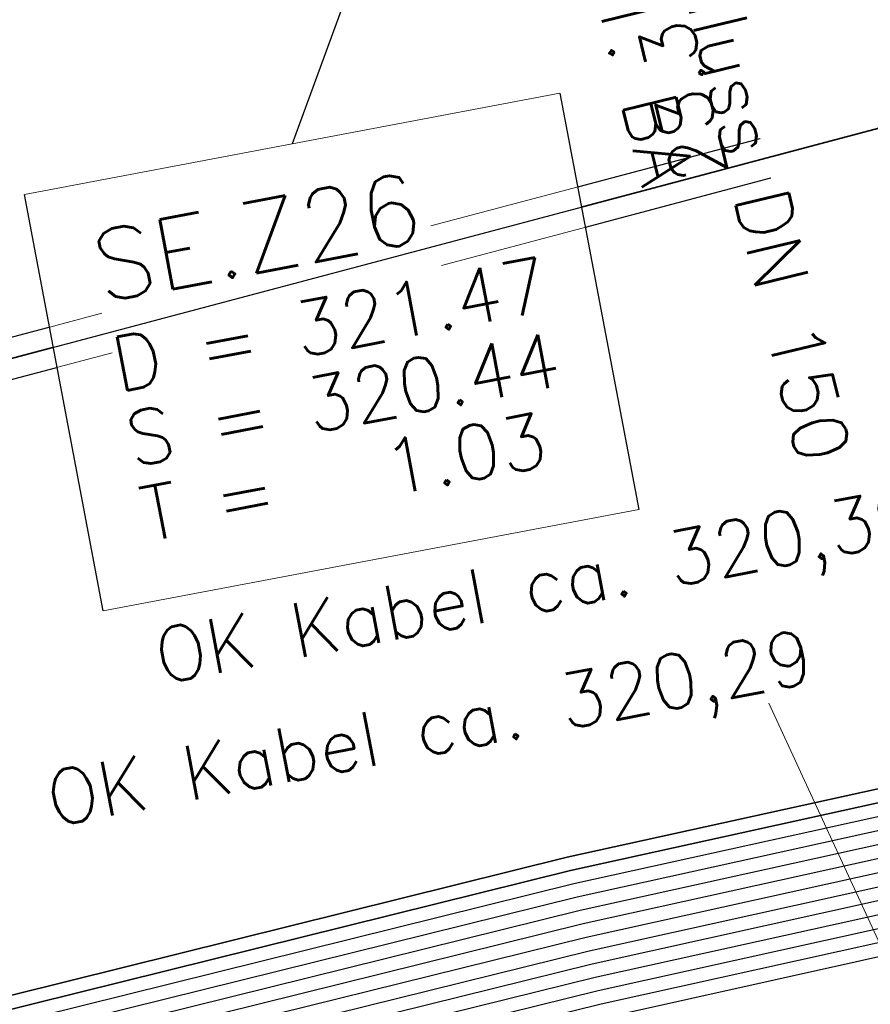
# Model space of a CAD drawing. Header units: metres. Extents: x -502 to 161, y -108 to 174.
# Tile 183 of 256: x -204.97 to -201.85, y -34.29 to -30.68. Entities that reach past the tile are written whole.
import ezdxf

# ---------------------------------------------------------------- set-up
doc = ezdxf.new("R2010")
doc.units = ezdxf.units.M
doc.header["$LTSCALE"] = 0.1
doc.linetypes.add('123', pattern=[25.001, 12.501, -12.5])
for name, color, linetype in [('BRI31-005.05-5p02-Koordinierung Lageplan 4. BA ZOB West 2022-06-15', 7, 'Continuous'), ('BRI31-005.06-5f07-Koordinierung Lageplan 4. BA ZOB Fernbusbahnh', 7, 'Continuous'), ('BRI32-005.02-5f05-Koordinierung Schemaplan 4 BA ZOB Teilbereich', 7, 'Continuous'), ('BRI32-005.03-5f06-Koordinierung Schemaplan 4 BA ZOB Teilbereich 2 Ost - Bahnhofsallee 2023-01-21', 7, 'Continuous')]:
    doc.layers.add(name, color=color, linetype=linetype)
doc.styles.add('Txt', font='txt_____.ttf')

msp = doc.modelspace()

# ---------------------------------------------------------------- linework, layer by layer
at = {"layer": 'BRI31-005.05-5p02-Koordinierung Lageplan 4. BA ZOB West 2022-06-15', "color": 1, "linetype": 'Continuous', "lineweight": 25, "true_color": 0xff0000, "transparency": 33554687}
msp.add_line((-202.5801, -27.352), (-203.9689, -31.1374), dxfattribs=at)
at = {"layer": 'BRI31-005.05-5p02-Koordinierung Lageplan 4. BA ZOB West 2022-06-15', "color": 1, "linetype": '123', "lineweight": 25, "true_color": 0xff0000, "transparency": 33554687}
for p, q in [((-210.7091, -33.362), (-192.2849, -28.4727)), ((-210.6706, -33.5069), (-192.2464, -28.6177))]:
    msp.add_line(p, q, dxfattribs=at)
at = {"layer": 'BRI31-005.05-5p02-Koordinierung Lageplan 4. BA ZOB West 2022-06-15', "color": 250, "linetype": 'Continuous', "lineweight": 25, "true_color": 0x333333, "transparency": 33554687, "flags": 128}
for points in [[(-178.2347, -30.0544), (-179.1357, -29.8924), (-180.3637, -30.1044), (-186.0237, -31.1244), (-193.0907, -32.3544), (-199.2367, -33.3944), (-200.6857, -33.7654), (-202.8467, -34.2434), (-206.2057, -35.0734), (-208.3897, -36.7434), (-214.3777, -38.5134), (-216.5857, -38.7694), (-217.3127, -38.8554), (-222.6167, -36.1834), (-223.7887, -35.3634), (-226.8857, -30.1354), (-227.0657, -27.9414), (-227.1787, -27.2534), (-228.4947, -20.5034), (-229.0277, -18.0634), (-224.7607, -11.6114)], [(-178.2447, -30.1034), (-179.1357, -29.9434), (-180.3547, -30.1534), (-186.0147, -31.1734), (-193.0827, -32.4034), (-199.2267, -33.4434), (-200.6627, -33.8124), (-202.8357, -34.2924), (-206.1837, -35.1194), (-208.3667, -36.7884), (-214.3677, -38.5624), (-216.5857, -38.8194), (-217.1447, -38.8844), (-222.5907, -36.1404), (-223.7507, -35.3284), (-226.8367, -30.1194), (-227.0157, -27.9374), (-227.1297, -27.2434), (-228.4457, -20.4934), (-228.9747, -18.0734), (-224.7217, -11.6424)], [(-178.2547, -30.1524), (-179.1357, -29.9944), (-180.3457, -30.2024), (-186.0057, -31.2224), (-193.0747, -32.4524), (-199.2167, -33.4924), (-200.6567, -33.8604), (-202.8157, -34.3414), (-206.1617, -35.1654), (-208.3437, -36.8334), (-214.3577, -38.6114), (-216.5757, -38.8684), (-216.9747, -38.9144), (-217.1357, -38.8334), (-222.5647, -36.0974), (-223.7127, -35.2934), (-226.7877, -30.1034), (-226.9657, -27.9334), (-227.0807, -27.2334), (-228.3967, -20.4834), (-228.9217, -18.0834), (-224.6827, -11.6734)], [(-224.6437, -11.7044), (-228.8687, -18.0934), (-228.3477, -20.4734), (-227.0317, -27.2234), (-226.9157, -27.9294), (-226.7387, -30.0874), (-223.6747, -35.2584), (-222.5387, -36.0544), (-217.2887, -38.7014), (-216.6117, -38.6224), (-214.4077, -38.3664), (-208.4587, -36.6084), (-206.2717, -34.9354), (-202.8797, -34.0964), (-200.7457, -33.6254), (-199.2667, -33.2474), (-193.1147, -32.2074), (-186.0507, -30.9774), (-180.3907, -29.9574), (-179.1357, -29.7394), (-178.2047, -29.9074)], [(-178.2147, -29.9564), (-179.1357, -29.7904), (-180.3817, -30.0064), (-186.0417, -31.0264), (-193.1067, -32.2564), (-199.2567, -33.2964), (-200.7597, -33.6794), (-202.8687, -34.1454), (-206.2497, -34.9814), (-208.4357, -36.6534), (-214.3977, -38.4154), (-217.1177, -38.7314), (-222.5257, -36.0034), (-223.6367, -35.2234), (-226.6897, -30.0714), (-226.8657, -27.9254), (-226.9827, -27.2134), (-228.2987, -20.4634), (-228.8157, -18.1034), (-224.6047, -11.7354)], [(-178.2247, -30.0054), (-179.1357, -29.8414), (-180.3727, -30.0554), (-186.0327, -31.0754), (-193.0987, -32.3054), (-199.2467, -33.3454), (-200.7697, -33.7334), (-202.8577, -34.1944), (-206.2277, -35.0274), (-208.4127, -36.6984), (-214.3877, -38.4644), (-216.6287, -38.7244), (-216.9477, -38.7614), (-217.1087, -38.6784), (-222.4867, -35.9684), (-223.5987, -35.1884), (-226.6407, -30.0554), (-226.8157, -27.9214), (-226.9337, -27.2034), (-228.2497, -20.4534), (-228.7627, -18.1134), (-224.5657, -11.7664)], [(-178.1847, -29.8094), (-179.1357, -29.6374), (-180.4087, -29.8594), (-186.0687, -30.8794), (-193.1307, -32.1094), (-199.2867, -33.1494), (-202.9127, -33.9494), (-206.3377, -34.7974), (-208.5277, -36.4734), (-214.4377, -38.2194), (-216.6027, -38.4714), (-217.2647, -38.5434), (-222.4607, -35.9254), (-223.5607, -35.1534), (-226.5917, -30.0394), (-226.7657, -27.9174), (-226.8847, -27.1934), (-228.2007, -20.4434), (-228.7097, -18.1234), (-224.5267, -11.7974)], [(-178.1947, -29.8584), (-179.1357, -29.6884), (-180.3997, -29.9084), (-186.0597, -30.9284), (-193.1227, -32.1584), (-199.2767, -33.1984), (-202.9017, -33.9984), (-206.3157, -34.8434), (-208.5047, -36.5184), (-214.4277, -38.2684), (-217.0907, -38.5784), (-222.4567, -35.8684), (-223.5227, -35.1184), (-226.5427, -30.0234), (-226.7157, -27.9134), (-226.8357, -27.1844), (-228.1517, -20.4334), (-228.6567, -18.1334), (-224.4877, -11.8284)], [(-200.2857, -36.5834), (-199.6747, -35.4934), (-199.5557, -34.9334), (-199.7607, -34.1634), (-200.1017, -33.7834), (-200.6467, -33.5734), (-201.0147, -33.6334), (-202.8907, -34.0474), (-206.2937, -34.8894), (-208.4817, -36.5634), (-214.4177, -38.3174), (-216.6047, -38.5714), (-216.9147, -38.6074), (-217.0817, -38.5234), (-222.4087, -35.8394), (-223.4847, -35.0834), (-226.4937, -30.0074), (-226.6657, -27.9094), (-226.7867, -27.1734), (-228.1027, -20.4234), (-228.6037, -18.1434), (-224.4487, -11.8594)], [(-178.1657, -29.7114), (-179.1357, -29.5354), (-180.4267, -29.7614), (-186.0867, -30.7814), (-193.1467, -32.0114), (-199.3047, -33.0514), (-202.9357, -33.8514), (-206.3817, -34.7054), (-208.5737, -36.3834), (-214.4577, -38.1214), (-216.9157, -38.4004), (-217.0637, -38.4194), (-217.1517, -38.4314), (-222.3827, -35.7964), (-223.4467, -35.0484), (-226.4447, -29.9914), (-226.6157, -27.9054), (-226.7377, -27.1634), (-228.0537, -20.4134), (-228.5507, -18.1534), (-224.4097, -11.8904)], [(-178.1747, -29.7604), (-179.1357, -29.5864), (-180.4177, -29.8104), (-186.0777, -30.8304), (-193.1387, -32.0604), (-199.2967, -33.1004), (-202.9237, -33.9004), (-206.3597, -34.7514), (-208.5507, -36.4284), (-214.4477, -38.1704), (-216.9837, -38.4594), (-217.1887, -38.3564), (-222.3567, -35.7534), (-223.4087, -35.0134), (-226.3957, -29.9754), (-226.5657, -27.9014), (-226.6887, -27.1534), (-228.0047, -20.4034), (-228.4977, -18.1634), (-224.3707, -11.9214)]]:
    msp.add_lwpolyline(points, dxfattribs=at)
at = {"layer": 'BRI31-005.05-5p02-Koordinierung Lageplan 4. BA ZOB West 2022-06-15', "color": 190, "linetype": 'Continuous', "lineweight": 35, "true_color": 0x7f00ff, "transparency": 33554687, "flags": 128}
for points in [[(-178.1477, -29.6134), (-179.1357, -29.4334), (-180.4447, -29.6634), (-186.1047, -30.6834), (-193.1627, -31.9134), (-199.3207, -32.9534), (-202.9597, -33.7534), (-206.4257, -34.6134), (-208.6197, -36.2934), (-214.4777, -38.0234), (-217.0457, -38.3154), (-217.1367, -38.3264), (-222.3647, -35.6884), (-223.3707, -34.9784), (-226.3467, -29.9594), (-226.5157, -27.8974), (-226.6397, -27.1434), (-227.9557, -20.3934), (-228.4447, -18.1734), (-224.3317, -11.9524)], [(-178.1567, -29.6624), (-179.1357, -29.4844), (-180.4357, -29.7124), (-186.0957, -30.7324), (-193.1547, -31.9624), (-199.3127, -33.0024), (-202.9477, -33.8024), (-206.4037, -34.6594), (-208.5967, -36.3384), (-214.4677, -38.0724), (-216.9517, -38.3544), (-222.3047, -35.6674), (-223.3327, -34.9434), (-226.2977, -29.9434), (-226.4657, -27.8934), (-226.5907, -27.1334), (-227.9067, -20.3834), (-228.3917, -18.1834), (-224.2927, -11.9834)]]:
    msp.add_lwpolyline(points, dxfattribs=at)
at = {"layer": 'BRI31-005.05-5p02-Koordinierung Lageplan 4. BA ZOB West 2022-06-15', "color": 142, "linetype": 'Continuous', "lineweight": 35, "true_color": 0x0099cc, "transparency": 33554687, "flags": 128}
msp.add_lwpolyline([(-215.7069, -34.2784), (-215.7069, -34.2784, -0.177902), (-214.1095, -33.6288), (-214.1095, -33.6288), (-211.0263, -33.5237), (-192.2656, -28.5452)], format="xyb", dxfattribs=at)
at = {"layer": 'BRI31-005.05-5p02-Koordinierung Lageplan 4. BA ZOB West 2022-06-15', "color": 7, "linetype": 'Continuous', "lineweight": 18, "transparency": 33554687, "flags": 128}
msp.add_lwpolyline([(-204.9514, -31.3237), (-202.9864, -30.9511), (-202.6969, -32.4779), (-204.6619, -32.8505), (-204.9514, -31.3237)], dxfattribs=at)
at = {"layer": 'BRI31-005.05-5p02-Koordinierung Lageplan 4. BA ZOB West 2022-06-15', "color": 1, "linetype": 'Continuous', "lineweight": 25, "true_color": 0xff0000, "transparency": 33554687, "flags": 128}
msp.add_lwpolyline([(-204.9514, -31.3237), (-202.9864, -30.9511), (-202.6969, -32.4779), (-204.6619, -32.8505), (-204.9514, -31.3237)], dxfattribs=at)
at = {"layer": 'BRI31-005.06-5f07-Koordinierung Lageplan 4. BA ZOB Fernbusbahnh', "color": 1, "linetype": 'Continuous', "lineweight": 25, "true_color": 0xff0000, "transparency": 33554687}
msp.add_line((-202.5801, -27.352), (-203.9689, -31.1374), dxfattribs=at)
at = {"layer": 'BRI31-005.06-5f07-Koordinierung Lageplan 4. BA ZOB Fernbusbahnh', "color": 1, "linetype": 'Continuous', "lineweight": 13, "true_color": 0xff0000, "transparency": 33554687}
msp.add_line((-200.9957, -35.8444), (-202.2194, -33.1892), dxfattribs=at)
at = {"layer": 'BRI31-005.06-5f07-Koordinierung Lageplan 4. BA ZOB Fernbusbahnh', "color": 7, "linetype": 'Continuous', "lineweight": 18, "transparency": 33554687, "flags": 128}
msp.add_lwpolyline([(-204.9514, -31.3237), (-202.9864, -30.9511), (-202.6969, -32.4779), (-204.6619, -32.8505), (-204.9514, -31.3237)], dxfattribs=at)
at = {"layer": 'BRI31-005.06-5f07-Koordinierung Lageplan 4. BA ZOB Fernbusbahnh', "color": 1, "linetype": 'Continuous', "lineweight": 25, "true_color": 0xff0000, "transparency": 33554687, "flags": 128}
msp.add_lwpolyline([(-204.9514, -31.3237), (-202.9864, -30.9511), (-202.6969, -32.4779), (-204.6619, -32.8505), (-204.9514, -31.3237)], dxfattribs=at)
at = {"layer": 'BRI31-005.06-5f07-Koordinierung Lageplan 4. BA ZOB Fernbusbahnh', "color": 251, "linetype": 'Continuous', "true_color": 0x5b5b5b, "transparency": 33554687}
msp.add_solid([(-180.693, -24.3814), (-180.8335, -23.798), (-207.2167, -30.771), (-207.3572, -30.1876)], dxfattribs=at)
at = {"layer": 'BRI31-005.06-5f07-Koordinierung Lageplan 4. BA ZOB Fernbusbahnh', "color": 2, "linetype": 'Continuous', "true_color": 0xffff00, "transparency": 33554687}
msp.add_solid([(-192.3131, -34.5355), (-192.3789, -34.1917), (-206.6761, -37.2859), (-206.7419, -36.9421)], dxfattribs=at)
at = {"layer": 'BRI32-005.02-5f05-Koordinierung Schemaplan 4 BA ZOB Teilbereich', "color": 250, "linetype": 'Continuous', "lineweight": 25, "true_color": 0x333333, "transparency": 33554687, "flags": 128}
for points in [[(-178.2347, -30.0544), (-179.1357, -29.8924), (-180.3637, -30.1044), (-186.0237, -31.1244), (-193.0907, -32.3544), (-199.2367, -33.3944), (-200.6857, -33.7654), (-202.8467, -34.2434), (-206.2057, -35.0734), (-208.3897, -36.7434), (-214.3777, -38.5134), (-216.5857, -38.7694), (-217.3127, -38.8554), (-222.6167, -36.1834), (-223.7887, -35.3634), (-226.8857, -30.1354), (-227.0657, -27.9414), (-227.1787, -27.2534), (-228.4947, -20.5034), (-229.0277, -18.0634), (-224.7607, -11.6114)], [(-178.2447, -30.1034), (-179.1357, -29.9434), (-180.3547, -30.1534), (-186.0147, -31.1734), (-193.0827, -32.4034), (-199.2267, -33.4434), (-200.6627, -33.8124), (-202.8357, -34.2924), (-206.1837, -35.1194), (-208.3667, -36.7884), (-214.3677, -38.5624), (-216.5857, -38.8194), (-217.1447, -38.8844), (-222.5907, -36.1404), (-223.7507, -35.3284), (-226.8367, -30.1194), (-227.0157, -27.9374), (-227.1297, -27.2434), (-228.4457, -20.4934), (-228.9747, -18.0734), (-224.7217, -11.6424)], [(-178.2547, -30.1524), (-179.1357, -29.9944), (-180.3457, -30.2024), (-186.0057, -31.2224), (-193.0747, -32.4524), (-199.2167, -33.4924), (-200.6567, -33.8604), (-202.8157, -34.3414), (-206.1617, -35.1654), (-208.3437, -36.8334), (-214.3577, -38.6114), (-216.5757, -38.8684), (-216.9747, -38.9144), (-217.1357, -38.8334), (-222.5647, -36.0974), (-223.7127, -35.2934), (-226.7877, -30.1034), (-226.9657, -27.9334), (-227.0807, -27.2334), (-228.3967, -20.4834), (-228.9217, -18.0834), (-224.6827, -11.6734)], [(-224.6437, -11.7044), (-228.8687, -18.0934), (-228.3477, -20.4734), (-227.0317, -27.2234), (-226.9157, -27.9294), (-226.7387, -30.0874), (-223.6747, -35.2584), (-222.5387, -36.0544), (-217.2887, -38.7014), (-216.6117, -38.6224), (-214.4077, -38.3664), (-208.4587, -36.6084), (-206.2717, -34.9354), (-202.8797, -34.0964), (-200.7457, -33.6254), (-199.2667, -33.2474), (-193.1147, -32.2074), (-186.0507, -30.9774), (-180.3907, -29.9574), (-179.1357, -29.7394), (-178.2047, -29.9074)], [(-178.2147, -29.9564), (-179.1357, -29.7904), (-180.3817, -30.0064), (-186.0417, -31.0264), (-193.1067, -32.2564), (-199.2567, -33.2964), (-200.7597, -33.6794), (-202.8687, -34.1454), (-206.2497, -34.9814), (-208.4357, -36.6534), (-214.3977, -38.4154), (-217.1177, -38.7314), (-222.5257, -36.0034), (-223.6367, -35.2234), (-226.6897, -30.0714), (-226.8657, -27.9254), (-226.9827, -27.2134), (-228.2987, -20.4634), (-228.8157, -18.1034), (-224.6047, -11.7354)], [(-178.2247, -30.0054), (-179.1357, -29.8414), (-180.3727, -30.0554), (-186.0327, -31.0754), (-193.0987, -32.3054), (-199.2467, -33.3454), (-200.7697, -33.7334), (-202.8577, -34.1944), (-206.2277, -35.0274), (-208.4127, -36.6984), (-214.3877, -38.4644), (-216.6287, -38.7244), (-216.9477, -38.7614), (-217.1087, -38.6784), (-222.4867, -35.9684), (-223.5987, -35.1884), (-226.6407, -30.0554), (-226.8157, -27.9214), (-226.9337, -27.2034), (-228.2497, -20.4534), (-228.7627, -18.1134), (-224.5657, -11.7664)], [(-178.1657, -29.7114), (-179.1357, -29.5354), (-180.4267, -29.7614), (-186.0867, -30.7814), (-193.1467, -32.0114), (-199.3047, -33.0514), (-202.9357, -33.8514), (-206.3817, -34.7054), (-208.5737, -36.3834), (-214.4577, -38.1214), (-216.9157, -38.4004), (-217.0637, -38.4194), (-217.1517, -38.4314), (-222.3827, -35.7964), (-223.4467, -35.0484), (-226.4447, -29.9914), (-226.6157, -27.9054), (-226.7377, -27.1634), (-228.0537, -20.4134), (-228.5507, -18.1534), (-224.4097, -11.8904)], [(-178.1747, -29.7604), (-179.1357, -29.5864), (-180.4177, -29.8104), (-186.0777, -30.8304), (-193.1387, -32.0604), (-199.2967, -33.1004), (-202.9237, -33.9004), (-206.3597, -34.7514), (-208.5507, -36.4284), (-214.4477, -38.1704), (-216.9837, -38.4594), (-217.1887, -38.3564), (-222.3567, -35.7534), (-223.4087, -35.0134), (-226.3957, -29.9754), (-226.5657, -27.9014), (-226.6887, -27.1534), (-228.0047, -20.4034), (-228.4977, -18.1634), (-224.3707, -11.9214)]]:
    msp.add_lwpolyline(points, dxfattribs=at)
at = {"layer": 'BRI32-005.02-5f05-Koordinierung Schemaplan 4 BA ZOB Teilbereich', "color": 190, "linetype": 'Continuous', "lineweight": 35, "true_color": 0x7f00ff, "transparency": 33554687, "flags": 128}
for points in [[(-178.1477, -29.6134), (-179.1357, -29.4334), (-180.4447, -29.6634), (-186.1047, -30.6834), (-193.1627, -31.9134), (-199.3207, -32.9534), (-202.9597, -33.7534), (-206.4257, -34.6134), (-208.6197, -36.2934), (-214.4777, -38.0234), (-217.0457, -38.3154), (-217.1367, -38.3264), (-222.3647, -35.6884), (-223.3707, -34.9784), (-226.3467, -29.9594), (-226.5157, -27.8974), (-226.6397, -27.1434), (-227.9557, -20.3934), (-228.4447, -18.1734), (-224.3317, -11.9524)], [(-178.1567, -29.6624), (-179.1357, -29.4844), (-180.4357, -29.7124), (-186.0957, -30.7324), (-193.1547, -31.9624), (-199.3127, -33.0024), (-202.9477, -33.8024), (-206.4037, -34.6594), (-208.5967, -36.3384), (-214.4677, -38.0724), (-216.9517, -38.3544), (-222.3047, -35.6674), (-223.3327, -34.9434), (-226.2977, -29.9434), (-226.4657, -27.8934), (-226.5907, -27.1334), (-227.9067, -20.3834), (-228.3917, -18.1834), (-224.2927, -11.9834)]]:
    msp.add_lwpolyline(points, dxfattribs=at)

# ---------------------------------------------------------------- texts
at = {"layer": 'BRI31-005.05-5p02-Koordinierung Lageplan 4. BA ZOB West 2022-06-15', "color": 1, "true_color": 0xff0000, "transparency": 33554687, "attachment_point": 1, "line_spacing_factor": 0.25, "style": 'Txt'}
for s, insert, char_height, rotation in [('Anschluss DN 150', (-202.4918, -29.8834), 0.2, 283.5446), ('aus 1. BA', (-202.8029, -29.9583), 0.2, 283.5446), ('SE.Z26', (-204.7177, -31.4643), 0.26, 10.737), ('D = 321.47', (-204.6443, -31.8514), 0.2, 10.737), ('S = 320.44', (-204.5921, -32.1265), 0.2, 10.737), ('T =   1.03', (-204.5399, -32.4016), 0.2, 10.737)]:
    msp.add_mtext(s, dxfattribs=dict(at, insert=insert, char_height=char_height, rotation=rotation))
at = {"layer": 'BRI31-005.05-5p02-Koordinierung Lageplan 4. BA ZOB West 2022-06-15', "color": 7, "transparency": 33554687, "insert": (-202.5623, -31.2955), "char_height": 0.2, "attachment_point": 1, "rotation": 103.5446, "line_spacing_factor": 0.25, "style": 'Txt'}
msp.add_mtext('23.3', dxfattribs=at)
at = {"layer": 'BRI31-005.06-5f07-Koordinierung Lageplan 4. BA ZOB Fernbusbahnh', "color": 1, "true_color": 0xff0000, "transparency": 33554687, "attachment_point": 1, "line_spacing_factor": 0.25, "style": 'Txt'}
for s, insert, char_height, rotation in [('Anschluss DN 150', (-202.4918, -29.8834), 0.2, 283.5446), ('aus 1. BA', (-202.8029, -29.9583), 0.2, 283.5446), ('SE.Z26', (-204.7177, -31.4643), 0.26, 10.737), ('D = 321.47', (-204.6443, -31.8514), 0.2, 10.737), ('S = 320.44', (-204.5921, -32.1265), 0.2, 10.737), ('T =   1.03', (-204.5399, -32.4016), 0.2, 10.737), ('OK Kabel ca. 320,29', (-204.8849, -33.4455), 0.2, 10.737)]:
    msp.add_mtext(s, dxfattribs=dict(at, insert=insert, char_height=char_height, rotation=rotation))
at = {"layer": 'BRI31-005.06-5f07-Koordinierung Lageplan 4. BA ZOB Fernbusbahnh', "color": 7, "transparency": 33554687, "insert": (-202.5623, -31.2955), "char_height": 0.2, "attachment_point": 1, "rotation": 103.5446, "line_spacing_factor": 0.25, "style": 'Txt'}
msp.add_mtext('23.3', dxfattribs=at)

# ---------------------------------------------------------------- next in the draw order: wipeouts: each hides what was drawn before it
at = {"color": 255, "linetype": 'Continuous', "lineweight": 5, "transparency": 33554687}
msp.add_wipeout([(-204.9514, -31.3237), (-202.9864, -30.9511), (-202.6969, -32.4779), (-204.6619, -32.8505)], dxfattribs=at).dxf.layer = 'BRI31-005.06-5f07-Koordinierung Lageplan 4. BA ZOB Fernbusbahnh'

# ---------------------------------------------------------------- next in the draw order: linework, layer by layer
at = {"layer": 'BRI31-005.06-5f07-Koordinierung Lageplan 4. BA ZOB Fernbusbahnh', "color": 1, "linetype": 'Continuous', "lineweight": 20, "true_color": 0xff0000, "transparency": 33554687}
msp.add_line((-202.5801, -27.352), (-203.9689, -31.1374), dxfattribs=at)
at = {"layer": 'BRI31-005.06-5f07-Koordinierung Lageplan 4. BA ZOB Fernbusbahnh', "color": 1, "linetype": '123', "lineweight": 20, "true_color": 0xff0000, "transparency": 33554687}
for p, q in [((-210.7091, -33.362), (-192.2849, -28.4727)), ((-210.6706, -33.5069), (-192.2464, -28.6177))]:
    msp.add_line(p, q, dxfattribs=at)
at = {"layer": 'BRI31-005.06-5f07-Koordinierung Lageplan 4. BA ZOB Fernbusbahnh', "color": 250, "linetype": 'Continuous', "lineweight": 20, "true_color": 0x333333, "transparency": 33554687, "flags": 128}
for points in [[(-178.2347, -30.0544), (-179.1357, -29.8924), (-180.3637, -30.1044), (-186.0237, -31.1244), (-193.0907, -32.3544), (-199.2367, -33.3944), (-200.6857, -33.7654), (-202.8467, -34.2434), (-206.2057, -35.0734), (-208.3897, -36.7434), (-214.3777, -38.5134), (-216.5857, -38.7694), (-217.3127, -38.8554), (-222.6167, -36.1834), (-223.7887, -35.3634), (-226.8857, -30.1354), (-227.0657, -27.9414), (-227.1787, -27.2534), (-228.4947, -20.5034), (-229.0277, -18.0634), (-224.7607, -11.6114)], [(-178.2447, -30.1034), (-179.1357, -29.9434), (-180.3547, -30.1534), (-186.0147, -31.1734), (-193.0827, -32.4034), (-199.2267, -33.4434), (-200.6627, -33.8124), (-202.8357, -34.2924), (-206.1837, -35.1194), (-208.3667, -36.7884), (-214.3677, -38.5624), (-216.5857, -38.8194), (-217.1447, -38.8844), (-222.5907, -36.1404), (-223.7507, -35.3284), (-226.8367, -30.1194), (-227.0157, -27.9374), (-227.1297, -27.2434), (-228.4457, -20.4934), (-228.9747, -18.0734), (-224.7217, -11.6424)], [(-178.2547, -30.1524), (-179.1357, -29.9944), (-180.3457, -30.2024), (-186.0057, -31.2224), (-193.0747, -32.4524), (-199.2167, -33.4924), (-200.6567, -33.8604), (-202.8157, -34.3414), (-206.1617, -35.1654), (-208.3437, -36.8334), (-214.3577, -38.6114), (-216.5757, -38.8684), (-216.9747, -38.9144), (-217.1357, -38.8334), (-222.5647, -36.0974), (-223.7127, -35.2934), (-226.7877, -30.1034), (-226.9657, -27.9334), (-227.0807, -27.2334), (-228.3967, -20.4834), (-228.9217, -18.0834), (-224.6827, -11.6734)], [(-224.6437, -11.7044), (-228.8687, -18.0934), (-228.3477, -20.4734), (-227.0317, -27.2234), (-226.9157, -27.9294), (-226.7387, -30.0874), (-223.6747, -35.2584), (-222.5387, -36.0544), (-217.2887, -38.7014), (-216.6117, -38.6224), (-214.4077, -38.3664), (-208.4587, -36.6084), (-206.2717, -34.9354), (-202.8797, -34.0964), (-200.7457, -33.6254), (-199.2667, -33.2474), (-193.1147, -32.2074), (-186.0507, -30.9774), (-180.3907, -29.9574), (-179.1357, -29.7394), (-178.2047, -29.9074)], [(-178.2147, -29.9564), (-179.1357, -29.7904), (-180.3817, -30.0064), (-186.0417, -31.0264), (-193.1067, -32.2564), (-199.2567, -33.2964), (-200.7597, -33.6794), (-202.8687, -34.1454), (-206.2497, -34.9814), (-208.4357, -36.6534), (-214.3977, -38.4154), (-217.1177, -38.7314), (-222.5257, -36.0034), (-223.6367, -35.2234), (-226.6897, -30.0714), (-226.8657, -27.9254), (-226.9827, -27.2134), (-228.2987, -20.4634), (-228.8157, -18.1034), (-224.6047, -11.7354)], [(-178.2247, -30.0054), (-179.1357, -29.8414), (-180.3727, -30.0554), (-186.0327, -31.0754), (-193.0987, -32.3054), (-199.2467, -33.3454), (-200.7697, -33.7334), (-202.8577, -34.1944), (-206.2277, -35.0274), (-208.4127, -36.6984), (-214.3877, -38.4644), (-216.6287, -38.7244), (-216.9477, -38.7614), (-217.1087, -38.6784), (-222.4867, -35.9684), (-223.5987, -35.1884), (-226.6407, -30.0554), (-226.8157, -27.9214), (-226.9337, -27.2034), (-228.2497, -20.4534), (-228.7627, -18.1134), (-224.5657, -11.7664)], [(-178.1847, -29.8094), (-179.1357, -29.6374), (-180.4087, -29.8594), (-186.0687, -30.8794), (-193.1307, -32.1094), (-199.2867, -33.1494), (-202.9127, -33.9494), (-206.3377, -34.7974), (-208.5277, -36.4734), (-214.4377, -38.2194), (-216.6027, -38.4714), (-217.2647, -38.5434), (-222.4607, -35.9254), (-223.5607, -35.1534), (-226.5917, -30.0394), (-226.7657, -27.9174), (-226.8847, -27.1934), (-228.2007, -20.4434), (-228.7097, -18.1234), (-224.5267, -11.7974)], [(-178.1947, -29.8584), (-179.1357, -29.6884), (-180.3997, -29.9084), (-186.0597, -30.9284), (-193.1227, -32.1584), (-199.2767, -33.1984), (-202.9017, -33.9984), (-206.3157, -34.8434), (-208.5047, -36.5184), (-214.4277, -38.2684), (-217.0907, -38.5784), (-222.4567, -35.8684), (-223.5227, -35.1184), (-226.5427, -30.0234), (-226.7157, -27.9134), (-226.8357, -27.1844), (-228.1517, -20.4334), (-228.6567, -18.1334), (-224.4877, -11.8284)], [(-200.2857, -36.5834), (-199.6747, -35.4934), (-199.5557, -34.9334), (-199.7607, -34.1634), (-200.1017, -33.7834), (-200.6467, -33.5734), (-201.0147, -33.6334), (-202.8907, -34.0474), (-206.2937, -34.8894), (-208.4817, -36.5634), (-214.4177, -38.3174), (-216.6047, -38.5714), (-216.9147, -38.6074), (-217.0817, -38.5234), (-222.4087, -35.8394), (-223.4847, -35.0834), (-226.4937, -30.0074), (-226.6657, -27.9094), (-226.7867, -27.1734), (-228.1027, -20.4234), (-228.6037, -18.1434), (-224.4487, -11.8594)], [(-178.1657, -29.7114), (-179.1357, -29.5354), (-180.4267, -29.7614), (-186.0867, -30.7814), (-193.1467, -32.0114), (-199.3047, -33.0514), (-202.9357, -33.8514), (-206.3817, -34.7054), (-208.5737, -36.3834), (-214.4577, -38.1214), (-216.9157, -38.4004), (-217.0637, -38.4194), (-217.1517, -38.4314), (-222.3827, -35.7964), (-223.4467, -35.0484), (-226.4447, -29.9914), (-226.6157, -27.9054), (-226.7377, -27.1634), (-228.0537, -20.4134), (-228.5507, -18.1534), (-224.4097, -11.8904)], [(-178.1747, -29.7604), (-179.1357, -29.5864), (-180.4177, -29.8104), (-186.0777, -30.8304), (-193.1387, -32.0604), (-199.2967, -33.1004), (-202.9237, -33.9004), (-206.3597, -34.7514), (-208.5507, -36.4284), (-214.4477, -38.1704), (-216.9837, -38.4594), (-217.1887, -38.3564), (-222.3567, -35.7534), (-223.4087, -35.0134), (-226.3957, -29.9754), (-226.5657, -27.9014), (-226.6887, -27.1534), (-228.0047, -20.4034), (-228.4977, -18.1634), (-224.3707, -11.9214)]]:
    msp.add_lwpolyline(points, dxfattribs=at)
at = {"layer": 'BRI31-005.06-5f07-Koordinierung Lageplan 4. BA ZOB Fernbusbahnh', "color": 190, "linetype": 'Continuous', "lineweight": 30, "true_color": 0x7f00ff, "transparency": 33554687, "flags": 128}
for points in [[(-178.1477, -29.6134), (-179.1357, -29.4334), (-180.4447, -29.6634), (-186.1047, -30.6834), (-193.1627, -31.9134), (-199.3207, -32.9534), (-202.9597, -33.7534), (-206.4257, -34.6134), (-208.6197, -36.2934), (-214.4777, -38.0234), (-217.0457, -38.3154), (-217.1367, -38.3264), (-222.3647, -35.6884), (-223.3707, -34.9784), (-226.3467, -29.9594), (-226.5157, -27.8974), (-226.6397, -27.1434), (-227.9557, -20.3934), (-228.4447, -18.1734), (-224.3317, -11.9524)], [(-178.1567, -29.6624), (-179.1357, -29.4844), (-180.4357, -29.7124), (-186.0957, -30.7324), (-193.1547, -31.9624), (-199.3127, -33.0024), (-202.9477, -33.8024), (-206.4037, -34.6594), (-208.5967, -36.3384), (-214.4677, -38.0724), (-216.9517, -38.3544), (-222.3047, -35.6674), (-223.3327, -34.9434), (-226.2977, -29.9434), (-226.4657, -27.8934), (-226.5907, -27.1334), (-227.9067, -20.3834), (-228.3917, -18.1834), (-224.2927, -11.9834)]]:
    msp.add_lwpolyline(points, dxfattribs=at)
at = {"layer": 'BRI31-005.06-5f07-Koordinierung Lageplan 4. BA ZOB Fernbusbahnh', "color": 142, "linetype": 'Continuous', "lineweight": 30, "true_color": 0x0099cc, "transparency": 33554687, "flags": 128}
msp.add_lwpolyline([(-215.7069, -34.2784), (-215.7069, -34.2784, -0.177902), (-214.1095, -33.6288), (-214.1095, -33.6288), (-211.0263, -33.5237), (-192.2656, -28.5452)], format="xyb", dxfattribs=at)
at = {"layer": 'BRI31-005.06-5f07-Koordinierung Lageplan 4. BA ZOB Fernbusbahnh', "color": 7, "linetype": 'Continuous', "lineweight": 13, "transparency": 33554687, "flags": 128}
msp.add_lwpolyline([(-204.9514, -31.3237), (-202.9864, -30.9511), (-202.6969, -32.4779), (-204.6619, -32.8505), (-204.9514, -31.3237)], dxfattribs=at)
at = {"layer": 'BRI31-005.06-5f07-Koordinierung Lageplan 4. BA ZOB Fernbusbahnh', "color": 1, "linetype": 'Continuous', "lineweight": 20, "true_color": 0xff0000, "transparency": 33554687, "flags": 128}
msp.add_lwpolyline([(-204.9514, -31.3237), (-202.9864, -30.9511), (-202.6969, -32.4779), (-204.6619, -32.8505), (-204.9514, -31.3237)], dxfattribs=at)
at = {"layer": 'BRI32-005.03-5f06-Koordinierung Schemaplan 4 BA ZOB Teilbereich 2 Ost - Bahnhofsallee 2023-01-21', "color": 250, "linetype": 'Continuous', "lineweight": 20, "true_color": 0x333333, "transparency": 33554687, "flags": 128}
for points in [[(-178.2347, -30.0544), (-179.1357, -29.8924), (-180.3637, -30.1044), (-186.0237, -31.1244), (-193.0907, -32.3544), (-199.2367, -33.3944), (-200.6857, -33.7654), (-202.8467, -34.2434), (-206.2057, -35.0734), (-208.3897, -36.7434), (-214.3777, -38.5134), (-216.5857, -38.7694), (-217.3127, -38.8554), (-222.6167, -36.1834), (-223.7887, -35.3634), (-226.8857, -30.1354), (-227.0657, -27.9414), (-227.1787, -27.2534), (-228.4947, -20.5034), (-229.0277, -18.0634), (-224.7607, -11.6114)], [(-178.2447, -30.1034), (-179.1357, -29.9434), (-180.3547, -30.1534), (-186.0147, -31.1734), (-193.0827, -32.4034), (-199.2267, -33.4434), (-200.6627, -33.8124), (-202.8357, -34.2924), (-206.1837, -35.1194), (-208.3667, -36.7884), (-214.3677, -38.5624), (-216.5857, -38.8194), (-217.1447, -38.8844), (-222.5907, -36.1404), (-223.7507, -35.3284), (-226.8367, -30.1194), (-227.0157, -27.9374), (-227.1297, -27.2434), (-228.4457, -20.4934), (-228.9747, -18.0734), (-224.7217, -11.6424)], [(-178.2547, -30.1524), (-179.1357, -29.9944), (-180.3457, -30.2024), (-186.0057, -31.2224), (-193.0747, -32.4524), (-199.2167, -33.4924), (-200.6567, -33.8604), (-202.8157, -34.3414), (-206.1617, -35.1654), (-208.3437, -36.8334), (-214.3577, -38.6114), (-216.5757, -38.8684), (-216.9747, -38.9144), (-217.1357, -38.8334), (-222.5647, -36.0974), (-223.7127, -35.2934), (-226.7877, -30.1034), (-226.9657, -27.9334), (-227.0807, -27.2334), (-228.3967, -20.4834), (-228.9217, -18.0834), (-224.6827, -11.6734)], [(-224.6437, -11.7044), (-228.8687, -18.0934), (-228.3477, -20.4734), (-227.0317, -27.2234), (-226.9157, -27.9294), (-226.7387, -30.0874), (-223.6747, -35.2584), (-222.5387, -36.0544), (-217.2887, -38.7014), (-216.6117, -38.6224), (-214.4077, -38.3664), (-208.4587, -36.6084), (-206.2717, -34.9354), (-202.8797, -34.0964), (-200.7457, -33.6254), (-199.2667, -33.2474), (-193.1147, -32.2074), (-186.0507, -30.9774), (-180.3907, -29.9574), (-179.1357, -29.7394), (-178.2047, -29.9074)], [(-178.2147, -29.9564), (-179.1357, -29.7904), (-180.3817, -30.0064), (-186.0417, -31.0264), (-193.1067, -32.2564), (-199.2567, -33.2964), (-200.7597, -33.6794), (-202.8687, -34.1454), (-206.2497, -34.9814), (-208.4357, -36.6534), (-214.3977, -38.4154), (-217.1177, -38.7314), (-222.5257, -36.0034), (-223.6367, -35.2234), (-226.6897, -30.0714), (-226.8657, -27.9254), (-226.9827, -27.2134), (-228.2987, -20.4634), (-228.8157, -18.1034), (-224.6047, -11.7354)], [(-178.2247, -30.0054), (-179.1357, -29.8414), (-180.3727, -30.0554), (-186.0327, -31.0754), (-193.0987, -32.3054), (-199.2467, -33.3454), (-200.7697, -33.7334), (-202.8577, -34.1944), (-206.2277, -35.0274), (-208.4127, -36.6984), (-214.3877, -38.4644), (-216.6287, -38.7244), (-216.9477, -38.7614), (-217.1087, -38.6784), (-222.4867, -35.9684), (-223.5987, -35.1884), (-226.6407, -30.0554), (-226.8157, -27.9214), (-226.9337, -27.2034), (-228.2497, -20.4534), (-228.7627, -18.1134), (-224.5657, -11.7664)], [(-178.1847, -29.8094), (-179.1357, -29.6374), (-180.4087, -29.8594), (-186.0687, -30.8794), (-193.1307, -32.1094), (-199.2867, -33.1494), (-202.9127, -33.9494), (-206.3377, -34.7974), (-208.5277, -36.4734), (-214.4377, -38.2194), (-216.6027, -38.4714), (-217.2647, -38.5434), (-222.4607, -35.9254), (-223.5607, -35.1534), (-226.5917, -30.0394), (-226.7657, -27.9174), (-226.8847, -27.1934), (-228.2007, -20.4434), (-228.7097, -18.1234), (-224.5267, -11.7974)], [(-178.1947, -29.8584), (-179.1357, -29.6884), (-180.3997, -29.9084), (-186.0597, -30.9284), (-193.1227, -32.1584), (-199.2767, -33.1984), (-202.9017, -33.9984), (-206.3157, -34.8434), (-208.5047, -36.5184), (-214.4277, -38.2684), (-217.0907, -38.5784), (-222.4567, -35.8684), (-223.5227, -35.1184), (-226.5427, -30.0234), (-226.7157, -27.9134), (-226.8357, -27.1844), (-228.1517, -20.4334), (-228.6567, -18.1334), (-224.4877, -11.8284)], [(-178.1657, -29.7114), (-179.1357, -29.5354), (-180.4267, -29.7614), (-186.0867, -30.7814), (-193.1467, -32.0114), (-199.3047, -33.0514), (-202.9357, -33.8514), (-206.3817, -34.7054), (-208.5737, -36.3834), (-214.4577, -38.1214), (-216.9157, -38.4004), (-217.0637, -38.4194), (-217.1517, -38.4314), (-222.3827, -35.7964), (-223.4467, -35.0484), (-226.4447, -29.9914), (-226.6157, -27.9054), (-226.7377, -27.1634), (-228.0537, -20.4134), (-228.5507, -18.1534), (-224.4097, -11.8904)], [(-178.1747, -29.7604), (-179.1357, -29.5864), (-180.4177, -29.8104), (-186.0777, -30.8304), (-193.1387, -32.0604), (-199.2967, -33.1004), (-202.9237, -33.9004), (-206.3597, -34.7514), (-208.5507, -36.4284), (-214.4477, -38.1704), (-216.9837, -38.4594), (-217.1887, -38.3564), (-222.3567, -35.7534), (-223.4087, -35.0134), (-226.3957, -29.9754), (-226.5657, -27.9014), (-226.6887, -27.1534), (-228.0047, -20.4034), (-228.4977, -18.1634), (-224.3707, -11.9214)]]:
    msp.add_lwpolyline(points, dxfattribs=at)
at = {"layer": 'BRI32-005.03-5f06-Koordinierung Schemaplan 4 BA ZOB Teilbereich 2 Ost - Bahnhofsallee 2023-01-21', "color": 190, "linetype": 'Continuous', "lineweight": 30, "true_color": 0x7f00ff, "transparency": 33554687, "flags": 128}
for points in [[(-178.1477, -29.6134), (-179.1357, -29.4334), (-180.4447, -29.6634), (-186.1047, -30.6834), (-193.1627, -31.9134), (-199.3207, -32.9534), (-202.9597, -33.7534), (-206.4257, -34.6134), (-208.6197, -36.2934), (-214.4777, -38.0234), (-217.0457, -38.3154), (-217.1367, -38.3264), (-222.3647, -35.6884), (-223.3707, -34.9784), (-226.3467, -29.9594), (-226.5157, -27.8974), (-226.6397, -27.1434), (-227.9557, -20.3934), (-228.4447, -18.1734), (-224.3317, -11.9524)], [(-178.1567, -29.6624), (-179.1357, -29.4844), (-180.4357, -29.7124), (-186.0957, -30.7324), (-193.1547, -31.9624), (-199.3127, -33.0024), (-202.9477, -33.8024), (-206.4037, -34.6594), (-208.5967, -36.3384), (-214.4677, -38.0724), (-216.9517, -38.3544), (-222.3047, -35.6674), (-223.3327, -34.9434), (-226.2977, -29.9434), (-226.4657, -27.8934), (-226.5907, -27.1334), (-227.9067, -20.3834), (-228.3917, -18.1834), (-224.2927, -11.9834)]]:
    msp.add_lwpolyline(points, dxfattribs=at)

# ---------------------------------------------------------------- next in the draw order: texts
at = {"layer": 'BRI31-005.06-5f07-Koordinierung Lageplan 4. BA ZOB Fernbusbahnh', "color": 1, "true_color": 0xff0000, "transparency": 33554687, "attachment_point": 1, "line_spacing_factor": 0.25, "style": 'Txt'}
for s, insert, char_height, rotation in [('Anschluss DN 150', (-202.4918, -29.8834), 0.2, 283.5446), ('aus 1. BA', (-202.8029, -29.9583), 0.2, 283.5446), ('SE.Z26', (-204.7177, -31.4643), 0.26, 10.737), ('D = 321.47', (-204.6443, -31.8514), 0.2, 10.737), ('S = 320.44', (-204.5921, -32.1265), 0.2, 10.737), ('T =   1.03', (-204.5399, -32.4016), 0.2, 10.737), ('OK Kabel ca. 320,39', (-204.488, -32.9226), 0.2, 10.737)]:
    msp.add_mtext(s, dxfattribs=dict(at, insert=insert, char_height=char_height, rotation=rotation))
at = {"layer": 'BRI31-005.06-5f07-Koordinierung Lageplan 4. BA ZOB Fernbusbahnh', "color": 7, "transparency": 33554687, "insert": (-202.5623, -31.2955), "char_height": 0.2, "attachment_point": 1, "rotation": 103.5446, "line_spacing_factor": 0.25, "style": 'Txt'}
msp.add_mtext('23.3', dxfattribs=at)

doc.saveas('drawing.dxf')
